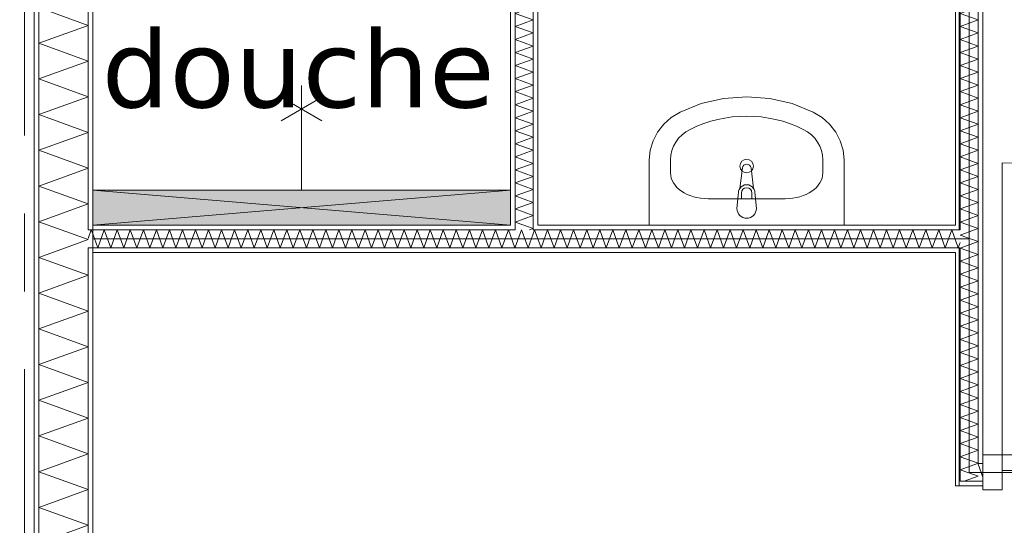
# Model space of a CAD drawing. Header units: millimetres. Extents: x -14925 to 266687, y -3550 to 35834.
# Tile 51 of 244: x 4488 to 7016, y 12749 to 14048. Entities that reach past the tile are written whole.
import ezdxf
from ezdxf.enums import TextEntityAlignment as Align

# ---------------------------------------------------------------- set-up
doc = ezdxf.new("R2010")
doc.units = ezdxf.units.MM
doc.header["$MEASUREMENT"] = 0
doc.linetypes.add('B0204', pattern=[2600, 2000, -200, 200, -200])
for name, color, linetype in [('A Stramien', 7, 'Continuous'), ('New_22 C Binnenwanden', 7, 'Continuous'), ('New_22 C Binnenwanden Deuren', 7, 'Continuous'), ('New_22 C Binnenwanden Doorsnede-arcering', 7, 'Continuous'), ('New_22 C Binnenwanden Laagscheidingslijnen', 7, 'Continuous'), ('New_74 Sanitair', 7, 'Continuous'), ('New_74 Sanitair 2D arcering', 7, 'Continuous'), ('New_Z Gebruiksopp', 7, 'Continuous'), ('New_Z Gebruiksopp Zone omranding', 7, 'Continuous'), ('New_Z Gebruiksopp Zone tekst', 7, 'Continuous'), ('Tekst_dim 1_ 100 .DO', 7, 'Continuous')]:
    doc.layers.add(name, color=color, linetype=linetype)
doc.styles.add('GENERATED_STYLE_1', font='verdana.ttf')
doc.styles.add('GENERATED_STYLE_2', font='verdana.ttf')
doc.dimstyles.new('GENERATED_STYLE__2', dxfattribs={"dimtxt": 400, "dimasz": 380, "dimexe": 0.18, "dimexo": 0.0625, "dimgap": 0, "dimtad": 1, "dimtih": 1, "dimtoh": 1, "dimdec": 0, "dimzin": 0, "dimdsep": 46, "dimtxsty": 'GENERATED_STYLE_2', "dimblk": 'ARROWHEAD_7', "dimblk1": 'ARROWHEAD_7', "dimblk2": 'ARROWHEAD_7', "dimcen": 0.09, "dimse1": 1, "dimse2": 1, "dimclrd": 9, "dimclre": 9, "dimclrt": 9, "dimadec": 1, "dimazin": 0, "dimtfac": 1, "dimtdec": 4, "dimtmove": 0, "dimatfit": 3, "dimfxl": 1, "dimtolj": 1, "dimtzin": 0, "dimarcsym": 0})
pattern_1 = [(90, (0, 0), (-100, 0), [])]
pattern_2 = [(0, (0, 0), (0, 100), [])]
pattern_3 = [(270, (0, 0), (100, 0), [])]

# ---------------------------------------------------------------- blocks, each defined once
blk = doc.blocks.new('douche_2.02_21_3', base_point=(5202.7, 14647.7))
at = {"layer": 'New_Z Gebruiksopp Zone tekst', "color": 2, "lineweight": 0}
for tag, style, p in [('DUMMY_941', 'GENERATED_STYLE_1', (5202.7, 14585.6)), ('DUMMY_942', 'GENERATED_STYLE_2', (5202.7, 14088.4))]:
    blk.add_attdef(tag, text='', height=200, dxfattribs=dict(at, style=style)).set_placement(p, align=Align.TOP_LEFT)
for tag, style, p in [('ROOM_NUMBER', 'GENERATED_STYLE_1', (5202.7, 14514.9)), ('ROOM_NAME', 'GENERATED_STYLE_2', (5202.7, 14022.5))]:
    blk.add_attdef(tag, text='', height=200, dxfattribs=dict(at, style=style)).set_placement(p, align=Align.TOP_CENTER)
blk = doc.blocks.new('*X471')
at = {"layer": 'New_22 C Binnenwanden Doorsnede-arcering', "color": 7, "linetype": 'Continuous', "lineweight": 0}
for p, q in [((4605.5, 13462), (4537, 13437.1)), ((4663, 13391.2), (4537, 13437.1)), ((4663, 13391.2), (4537, 13345.3)), ((4663, 13299.5), (4537, 13345.3)), ((4663, 13299.5), (4537, 13253.6)), ((4663, 13207.8), (4537, 13253.6)), ((4663, 13207.8), (4537, 13161.9)), ((4663, 13116), (4537, 13161.9)), ((4663, 13116), (4537, 13070.2)), ((4663, 13024.3), (4537, 13070.2)), ((4663, 13024.3), (4537, 12978.5)), ((4663, 12932.6), (4537, 12978.5)), ((4663, 12932.6), (4537, 12886.7)), ((4663, 12840.9), (4537, 12886.7)), ((4663, 12840.9), (4537, 12795)), ((4663, 12749.1), (4537, 12795)), ((4663, 12749.1), (4537, 12703.3))]:
    blk.add_line(p, q, dxfattribs=at)
blk = doc.blocks.new('*X472')
at = {"layer": 'New_22 C Binnenwanden Doorsnede-arcering', "color": 7, "linetype": 'Continuous', "lineweight": 0}
for q in [(4594.1, 13508), (4605.5, 13462)]:
    blk.add_line((4663, 13482.9), q, dxfattribs=at)
blk = doc.blocks.new('*X473')
at = {"layer": 'New_22 C Binnenwanden Doorsnede-arcering', "color": 7, "linetype": 'Continuous', "lineweight": 0}
for p, q in [((4663, 14033.2), (4537, 14079.1)), ((4663, 14033.2), (4537, 13987.4)), ((4663, 13941.5), (4537, 13987.4)), ((4663, 13941.5), (4537, 13895.7)), ((4663, 13849.8), (4537, 13895.7)), ((4663, 13849.8), (4537, 13803.9)), ((4663, 13758.1), (4537, 13803.9)), ((4663, 13758.1), (4537, 13712.2)), ((4663, 13666.4), (4537, 13712.2)), ((4663, 13666.4), (4537, 13620.5)), ((4663, 13574.6), (4537, 13620.5)), ((4663, 13574.6), (4537, 13528.8)), ((4594.1, 13508), (4537, 13528.8))]:
    blk.add_line(p, q, dxfattribs=at)
blk = doc.blocks.new('Wall_64_3', base_point=(4675, 17600))
at = {"layer": 'New_22 C Binnenwanden Doorsnede-arcering', "linetype": 'Continuous', "lineweight": 0, "true_color": 0x000000}
h = blk.add_hatch(dxfattribs=at)
h.set_pattern_fill('325_Houtachtig_plaatmate_E2', color=18, style=0, pattern_type=2)
h.set_pattern_definition(pattern_1)
h.paths.add_polyline_path([(4525, 17923), (4525, 10827), (4537, 10827), (4537, 17923)])
h = blk.add_hatch(dxfattribs=at)
h.set_pattern_fill('325_Houtachtig_plaatmate_E2', color=18, style=0, pattern_type=2)
h.set_pattern_definition(pattern_1)
h.paths.add_polyline_path([(4663, 15300), (4663, 13520), (4675, 13520), (4675, 15300)])
h = blk.add_hatch(dxfattribs=at)
h.set_pattern_fill('325_Houtachtig_plaatmate_E2', color=18, style=0, pattern_type=2)
h.set_pattern_definition(pattern_1)
h.paths.add_polyline_path([(4663, 13520), (4663, 13508), (4675, 13508), (4675, 13520)])
h = blk.add_hatch(dxfattribs=at)
h.set_pattern_fill('325_Houtachtig_plaatmate_E2', color=18, style=0, pattern_type=2)
h.set_pattern_definition(pattern_1)
h.paths.add_polyline_path([(4663, 13462), (4663, 13450), (4675, 13450), (4675, 13462)])
h = blk.add_hatch(dxfattribs=at)
h.set_pattern_fill('325_Houtachtig_plaatmate_E2', color=18, style=0, pattern_type=2)
h.set_pattern_definition(pattern_1)
h.paths.add_polyline_path([(4663, 13450), (4663, 11138), (4670.5, 11138), (4675, 11150), (4675, 13450)])
at = {"layer": 'New_22 C Binnenwanden', "color": 1, "linetype": 'Continuous', "lineweight": 0, "flags": 128}
for points in [[(4525, 17923), (4525, 10827)], [(4675, 13520), (4675, 15300)], [(4675, 11150), (4675, 13450)]]:
    blk.add_lwpolyline(points, dxfattribs=at)
at = {"layer": 'New_22 C Binnenwanden Laagscheidingslijnen', "color": 1, "linetype": 'Continuous', "lineweight": 0}
for p, q in [((4537, 11123), (4537, 17627)), ((4663, 13508), (4663, 15312)), ((4675, 13508), (4663, 13508)), ((4663, 13462), (4675, 13462)), ((4663, 11138), (4663, 13462))]:
    blk.add_line(p, q, dxfattribs=at)
at = {"layer": 'New_22 C Binnenwanden', "color": 1, "lineweight": 0}
for name in ['*X473', '*X472', '*X471']:
    blk.add_blockref(name, (0, 0), dxfattribs=at)
blk = doc.blocks.new('*X511')
at = {"layer": 'New_22 C Binnenwanden Doorsnede-arcering', "color": 7, "linetype": 'Continuous', "lineweight": 0}
for p in [(4663, 13485.5), (4675, 13497.5)]:
    blk.add_line(p, (4671.2, 13508), dxfattribs=at)
blk = doc.blocks.new('*X512')
at = {"layer": 'New_22 C Binnenwanden Doorsnede-arcering', "color": 7, "linetype": 'Continuous', "lineweight": 0}
for q in [(6891, 13481.1), (6903, 13475.8)]:
    blk.add_line((6898, 13462), q, dxfattribs=at)
blk = doc.blocks.new('*X513')
at = {"layer": 'New_22 C Binnenwanden Doorsnede-arcering', "color": 7, "linetype": 'Continuous', "lineweight": 0}
for p, q in [((4687.9, 13462), (4704.7, 13508)), ((4721.4, 13462), (4704.7, 13508)), ((4721.4, 13462), (4738.2, 13508)), ((4754.9, 13462), (4738.2, 13508)), ((4754.9, 13462), (4771.6, 13508)), ((4788.4, 13462), (4771.6, 13508)), ((4788.4, 13462), (4805.1, 13508)), ((4821.9, 13462), (4805.1, 13508)), ((4821.9, 13462), (4838.6, 13508)), ((4855.4, 13462), (4838.6, 13508)), ((4855.4, 13462), (4872.1, 13508)), ((4888.8, 13462), (4872.1, 13508)), ((4888.8, 13462), (4905.6, 13508)), ((4922.3, 13462), (4905.6, 13508)), ((4922.3, 13462), (4939.1, 13508)), ((4955.8, 13462), (4939.1, 13508)), ((4955.8, 13462), (4972.6, 13508)), ((4989.3, 13462), (4972.6, 13508)), ((4989.3, 13462), (5006, 13508)), ((5022.8, 13462), (5006, 13508)), ((5022.8, 13462), (5039.5, 13508)), ((5056.3, 13462), (5039.5, 13508)), ((5056.3, 13462), (5073, 13508)), ((5089.8, 13462), (5073, 13508)), ((5089.8, 13462), (5106.5, 13508)), ((5123.2, 13462), (5106.5, 13508)), ((5123.2, 13462), (5140, 13508)), ((5156.7, 13462), (5140, 13508)), ((5156.7, 13462), (5173.5, 13508)), ((5190.2, 13462), (5173.5, 13508)), ((5190.2, 13462), (5207, 13508)), ((5223.7, 13462), (5207, 13508)), ((5223.7, 13462), (5240.4, 13508)), ((5257.2, 13462), (5240.4, 13508)), ((5257.2, 13462), (5273.9, 13508)), ((5290.7, 13462), (5273.9, 13508)), ((5290.7, 13462), (5307.4, 13508)), ((5324.2, 13462), (5307.4, 13508)), ((5324.2, 13462), (5340.9, 13508)), ((5357.6, 13462), (5340.9, 13508)), ((5357.6, 13462), (5374.4, 13508)), ((5391.1, 13462), (5374.4, 13508)), ((5391.1, 13462), (5407.9, 13508)), ((5424.6, 13462), (5407.9, 13508)), ((5424.6, 13462), (5441.4, 13508)), ((5458.1, 13462), (5441.4, 13508)), ((5458.1, 13462), (5474.8, 13508)), ((5491.6, 13462), (5474.8, 13508)), ((5491.6, 13462), (5508.3, 13508)), ((5525.1, 13462), (5508.3, 13508)), ((5525.1, 13462), (5541.8, 13508)), ((5558.6, 13462), (5541.8, 13508)), ((5558.6, 13462), (5575.3, 13508)), ((5592, 13462), (5575.3, 13508)), ((5592, 13462), (5608.8, 13508)), ((5625.5, 13462), (5608.8, 13508)), ((5625.5, 13462), (5642.3, 13508)), ((5659, 13462), (5642.3, 13508)), ((5659, 13462), (5675.8, 13508)), ((5692.5, 13462), (5675.8, 13508)), ((5692.5, 13462), (5709.2, 13508)), ((5726, 13462), (5709.2, 13508)), ((5726, 13462), (5742.7, 13508)), ((5759.5, 13462), (5742.7, 13508)), ((4687.9, 13462), (4675, 13497.5)), ((5759.5, 13462), (5760, 13463.5))]:
    blk.add_line(p, q, dxfattribs=at)
blk = doc.blocks.new('*X514')
at = {"layer": 'New_22 C Binnenwanden Doorsnede-arcering', "color": 7, "linetype": 'Continuous', "lineweight": 0}
for p, q in [((5760, 13463.5), (5776.2, 13508)), ((5793, 13462), (5776.2, 13508)), ((5793, 13462), (5806, 13497.9))]:
    blk.add_line(p, q, dxfattribs=at)
blk = doc.blocks.new('*X515')
at = {"layer": 'New_22 C Binnenwanden Doorsnede-arcering', "color": 7, "linetype": 'Continuous', "lineweight": 0}
for p, q in [((5806, 13497.9), (5809.7, 13508)), ((5826.4, 13462), (5809.7, 13508)), ((5826.4, 13462), (5843.2, 13508)), ((5859.9, 13462), (5843.2, 13508)), ((5859.9, 13462), (5876.7, 13508)), ((5893.4, 13462), (5876.7, 13508)), ((5893.4, 13462), (5910.1, 13508)), ((5926.9, 13462), (5910.1, 13508)), ((5926.9, 13462), (5943.6, 13508)), ((5960.4, 13462), (5943.6, 13508)), ((5960.4, 13462), (5977.1, 13508)), ((5993.9, 13462), (5977.1, 13508)), ((5993.9, 13462), (6010.6, 13508)), ((6027.3, 13462), (6010.6, 13508)), ((6027.3, 13462), (6044.1, 13508)), ((6060.8, 13462), (6044.1, 13508)), ((6060.8, 13462), (6077.6, 13508)), ((6094.3, 13462), (6077.6, 13508)), ((6094.3, 13462), (6111.1, 13508)), ((6127.8, 13462), (6111.1, 13508)), ((6127.8, 13462), (6144.5, 13508)), ((6161.3, 13462), (6144.5, 13508)), ((6161.3, 13462), (6178, 13508)), ((6194.8, 13462), (6178, 13508)), ((6194.8, 13462), (6211.5, 13508)), ((6228.3, 13462), (6211.5, 13508)), ((6228.3, 13462), (6245, 13508)), ((6261.7, 13462), (6245, 13508)), ((6261.7, 13462), (6278.5, 13508)), ((6295.2, 13462), (6278.5, 13508)), ((6295.2, 13462), (6312, 13508)), ((6328.7, 13462), (6312, 13508)), ((6328.7, 13462), (6345.5, 13508)), ((6362.2, 13462), (6345.5, 13508)), ((6362.2, 13462), (6378.9, 13508)), ((6395.7, 13462), (6378.9, 13508)), ((6395.7, 13462), (6412.4, 13508)), ((6429.2, 13462), (6412.4, 13508)), ((6429.2, 13462), (6445.9, 13508)), ((6462.7, 13462), (6445.9, 13508)), ((6462.7, 13462), (6479.4, 13508)), ((6496.1, 13462), (6479.4, 13508)), ((6496.1, 13462), (6512.9, 13508)), ((6529.6, 13462), (6512.9, 13508)), ((6529.6, 13462), (6546.4, 13508)), ((6563.1, 13462), (6546.4, 13508)), ((6563.1, 13462), (6579.9, 13508)), ((6596.6, 13462), (6579.9, 13508)), ((6596.6, 13462), (6613.3, 13508)), ((6630.1, 13462), (6613.3, 13508)), ((6630.1, 13462), (6646.8, 13508)), ((6663.6, 13462), (6646.8, 13508)), ((6663.6, 13462), (6680.3, 13508)), ((6697.1, 13462), (6680.3, 13508)), ((6697.1, 13462), (6713.8, 13508)), ((6730.5, 13462), (6713.8, 13508)), ((6730.5, 13462), (6747.3, 13508)), ((6764, 13462), (6747.3, 13508)), ((6764, 13462), (6780.8, 13508)), ((6797.5, 13462), (6780.8, 13508)), ((6797.5, 13462), (6814.3, 13508)), ((6831, 13462), (6814.3, 13508)), ((6831, 13462), (6847.7, 13508)), ((6864.5, 13462), (6847.7, 13508)), ((6864.5, 13462), (6881.2, 13508)), ((6891, 13481.1), (6881.2, 13508))]:
    blk.add_line(p, q, dxfattribs=at)
blk = doc.blocks.new('Wall_70_3', base_point=(4675, 13485))
at = {"layer": 'New_22 C Binnenwanden Doorsnede-arcering', "linetype": 'Continuous', "lineweight": 0, "true_color": 0x000000}
h = blk.add_hatch(dxfattribs=at)
h.set_pattern_fill('325_Houtachtig_plaatmate_E2', color=18, style=0, pattern_type=2)
h.set_pattern_definition(pattern_2)
h.paths.add_polyline_path([(5748, 13520), (4675, 13520), (4675, 13508), (5748, 13508)])
h = blk.add_hatch(dxfattribs=at)
h.set_pattern_fill('325_Houtachtig_plaatmate_E2', color=18, style=0, pattern_type=2)
h.set_pattern_definition(pattern_2)
h.paths.add_polyline_path([(5760, 13520), (5748, 13520), (5748, 13508), (5760, 13508)])
h = blk.add_hatch(dxfattribs=at)
h.set_pattern_fill('325_Houtachtig_plaatmate_E2', color=18, style=0, pattern_type=2)
h.set_pattern_definition(pattern_2)
h.paths.add_polyline_path([(5818, 13520), (5806, 13520), (5806, 13508), (5818, 13508)])
h = blk.add_hatch(dxfattribs=at)
h.set_pattern_fill('325_Houtachtig_plaatmate_E2', color=18, style=0, pattern_type=2)
h.set_pattern_definition(pattern_2)
h.paths.add_polyline_path([(5818, 13508), (6891, 13508), (6891, 13520), (5818, 13520)])
h = blk.add_hatch(dxfattribs=at)
h.set_pattern_fill('325_Houtachtig_plaatmate_E2', color=18, style=0, pattern_type=2)
h.set_pattern_definition(pattern_2)
h.paths.add_polyline_path([(4675, 13450), (6891, 13450), (6891, 13462), (4675, 13462)])
at = {"layer": 'New_22 C Binnenwanden', "color": 1, "linetype": 'Continuous', "lineweight": 0, "flags": 128}
for points in [[(5748, 13520), (4675, 13520)], [(6891, 13520), (5818, 13520)], [(4675, 13450), (6891, 13450)]]:
    blk.add_lwpolyline(points, dxfattribs=at)
at = {"layer": 'New_22 C Binnenwanden Laagscheidingslijnen', "color": 1, "linetype": 'Continuous', "lineweight": 0}
for p, q in [((4675, 13508), (4663, 13508)), ((4675, 13508), (5748, 13508)), ((5748, 13508), (5760, 13508)), ((5760, 13520), (5760, 13508)), ((5806, 13508), (5806, 13520)), ((5806, 13508), (5818, 13508)), ((5818, 13508), (6891, 13508)), ((6903, 13508), (6891, 13508)), ((4663, 13462), (4675, 13462)), ((4675, 13462), (5760, 13462)), ((5760, 13462), (5806, 13462)), ((5806, 13462), (6891, 13462)), ((6891, 13462), (6903, 13462))]:
    blk.add_line(p, q, dxfattribs=at)
at = {"layer": 'New_22 C Binnenwanden', "color": 1, "lineweight": 0}
for name in ['*X511', '*X513', '*X514', '*X515', '*X512']:
    blk.add_blockref(name, (0, 0), dxfattribs=at)
blk = doc.blocks.new('*X552')
at = {"layer": 'New_22 C Binnenwanden Doorsnede-arcering', "color": 7, "linetype": 'Continuous', "lineweight": 0}
for p in [(6913.1, 12862), (6924.9, 12883.9)]:
    blk.add_line(p, (6949, 12875.1), dxfattribs=at)
blk = doc.blocks.new('*X554')
at = {"layer": 'New_22 C Binnenwanden Doorsnede-arcering', "color": 7, "linetype": 'Continuous', "lineweight": 0}
for p, q in [((6903, 14398.7), (6906.7, 14400)), ((6903, 14398.7), (6949, 14381.9)), ((6903, 14365.2), (6949, 14381.9)), ((6903, 14365.2), (6949, 14348.4)), ((6903, 14331.7), (6949, 14348.4)), ((6903, 14331.7), (6949, 14314.9)), ((6903, 14298.2), (6949, 14314.9)), ((6903, 14298.2), (6949, 14281.5)), ((6903, 14264.7), (6949, 14281.5)), ((6903, 14264.7), (6949, 14248)), ((6903, 14231.2), (6949, 14248)), ((6903, 14231.2), (6949, 14214.5)), ((6903, 14197.8), (6949, 14214.5)), ((6903, 14197.8), (6949, 14181)), ((6903, 14164.3), (6949, 14181)), ((6903, 14164.3), (6949, 14147.5)), ((6903, 14130.8), (6949, 14147.5)), ((6903, 14130.8), (6949, 14114)), ((6903, 14097.3), (6949, 14114)), ((6903, 14097.3), (6949, 14080.6)), ((6903, 14063.8), (6949, 14080.6)), ((6903, 14063.8), (6949, 14047.1)), ((6903, 14030.3), (6949, 14047.1)), ((6903, 14030.3), (6949, 14013.6)), ((6903, 13996.8), (6949, 14013.6)), ((6903, 13996.8), (6949, 13980.1)), ((6903, 13963.4), (6949, 13980.1)), ((6903, 13963.4), (6949, 13946.6)), ((6903, 13929.9), (6949, 13946.6)), ((6903, 13929.9), (6949, 13913.1)), ((6903, 13896.4), (6949, 13913.1)), ((6903, 13896.4), (6949, 13879.6)), ((6903, 13862.9), (6949, 13879.6)), ((6903, 13862.9), (6949, 13846.2)), ((6903, 13829.4), (6949, 13846.2)), ((6903, 13829.4), (6949, 13812.7)), ((6903, 13795.9), (6949, 13812.7)), ((6903, 13795.9), (6949, 13779.2)), ((6903, 13762.4), (6949, 13779.2)), ((6903, 13762.4), (6949, 13745.7)), ((6903, 13729), (6949, 13745.7)), ((6903, 13729), (6949, 13712.2)), ((6903, 13695.5), (6949, 13712.2)), ((6903, 13695.5), (6949, 13678.7)), ((6903, 13662), (6949, 13678.7)), ((6903, 13662), (6949, 13645.2)), ((6903, 13628.5), (6949, 13645.2)), ((6903, 13628.5), (6949, 13611.8)), ((6903, 13595), (6949, 13611.8)), ((6903, 13595), (6949, 13578.3)), ((6903, 13561.5), (6949, 13578.3)), ((6903, 13561.5), (6949, 13544.8)), ((6903, 13528), (6949, 13544.8)), ((6903, 13528), (6949, 13511.3)), ((6939.9, 13508), (6949, 13511.3))]:
    blk.add_line(p, q, dxfattribs=at)
blk = doc.blocks.new('*X556')
at = {"layer": 'New_22 C Binnenwanden Doorsnede-arcering', "color": 7, "linetype": 'Continuous', "lineweight": 0}
for p, q in [((6903, 13494.6), (6939.9, 13508)), ((6903, 13494.6), (6949, 13477.8)), ((6905.5, 13462), (6949, 13477.8))]:
    blk.add_line(p, q, dxfattribs=at)
blk = doc.blocks.new('*X557')
at = {"layer": 'New_22 C Binnenwanden Doorsnede-arcering', "color": 7, "linetype": 'Continuous', "lineweight": 0}
for p, q in [((6903, 13461.1), (6905.5, 13462)), ((6903, 13461.1), (6949, 13444.3)), ((6903, 13427.6), (6949, 13444.3)), ((6903, 13427.6), (6949, 13410.8)), ((6903, 13394.1), (6949, 13410.8)), ((6903, 13394.1), (6949, 13377.4)), ((6903, 13360.6), (6949, 13377.4)), ((6903, 13360.6), (6949, 13343.9)), ((6903, 13327.1), (6949, 13343.9)), ((6903, 13327.1), (6949, 13310.4)), ((6903, 13293.6), (6949, 13310.4)), ((6903, 13293.6), (6949, 13276.9)), ((6903, 13260.2), (6949, 13276.9)), ((6903, 13260.2), (6949, 13243.4)), ((6903, 13226.7), (6949, 13243.4)), ((6903, 13226.7), (6949, 13209.9)), ((6903, 13193.2), (6949, 13209.9)), ((6903, 13193.2), (6949, 13176.5)), ((6903, 13159.7), (6949, 13176.5)), ((6903, 13159.7), (6949, 13143)), ((6903, 13126.2), (6949, 13143)), ((6903, 13126.2), (6949, 13109.5)), ((6903, 13092.7), (6949, 13109.5)), ((6903, 13092.7), (6949, 13076)), ((6903, 13059.3), (6949, 13076)), ((6903, 13059.3), (6949, 13042.5)), ((6903, 13025.8), (6949, 13042.5)), ((6903, 13025.8), (6949, 13009)), ((6903, 12992.3), (6949, 13009)), ((6903, 12992.3), (6949, 12975.5)), ((6903, 12958.8), (6949, 12975.5)), ((6903, 12958.8), (6949, 12942.1)), ((6903, 12925.3), (6949, 12942.1)), ((6903, 12925.3), (6949, 12908.6)), ((6947.4, 12908), (6949, 12908.6))]:
    blk.add_line(p, q, dxfattribs=at)
blk = doc.blocks.new('*X558')
at = {"layer": 'New_22 C Binnenwanden Doorsnede-arcering', "color": 7, "linetype": 'Continuous', "lineweight": 0}
for q in [(6947.4, 12908), (6924.9, 12883.9)]:
    blk.add_line((6903, 12891.8), q, dxfattribs=at)
blk = doc.blocks.new('Wall_76_3', base_point=(6926, 15335))
at = {"layer": 'New_22 C Binnenwanden Doorsnede-arcering', "linetype": 'Continuous', "lineweight": 0, "true_color": 0x000000}
h = blk.add_hatch(dxfattribs=at)
h.set_pattern_fill('325_Houtachtig_plaatmate_E2', color=18, style=0, pattern_type=2)
h.set_pattern_definition(pattern_3)
h.paths.add_polyline_path([(6891, 13520), (6903, 13520), (6903, 14400), (6891, 14400)])
h = blk.add_hatch(dxfattribs=at)
h.set_pattern_fill('325_Houtachtig_plaatmate_E2', color=18, style=0, pattern_type=2)
h.set_pattern_definition(pattern_3)
h.paths.add_polyline_path([(6949, 12920), (6961, 12920), (6961, 14400), (6949, 14400)])
h = blk.add_hatch(dxfattribs=at)
h.set_pattern_fill('325_Houtachtig_plaatmate_E2', color=18, style=0, pattern_type=2)
h.set_pattern_definition(pattern_3)
h.paths.add_polyline_path([(6903, 13508), (6903, 13520), (6891, 13520), (6891, 13508)])
h = blk.add_hatch(dxfattribs=at)
h.set_pattern_fill('325_Houtachtig_plaatmate_E2', color=18, style=0, pattern_type=2)
h.set_pattern_definition(pattern_3)
h.paths.add_polyline_path([(6903, 13450), (6903, 13462), (6891, 13462), (6891, 13450)])
h = blk.add_hatch(dxfattribs=at)
h.set_pattern_fill('325_Houtachtig_plaatmate_E2', color=18, style=0, pattern_type=2)
h.set_pattern_definition(pattern_3)
h.paths.add_polyline_path([(6903, 12862), (6903, 13450), (6891, 13450), (6891, 12862)])
h = blk.add_hatch(dxfattribs=at)
h.set_pattern_fill('325_Houtachtig_plaatmate_E2', color=18, style=0, pattern_type=2)
h.set_pattern_definition(pattern_3)
h.paths.add_polyline_path([(6961, 12920), (6949, 12908), (6961, 12908)])
h = blk.add_hatch(dxfattribs=at)
h.set_pattern_fill('325_Houtachtig_plaatmate_E2', color=18, style=0, pattern_type=2)
h.set_pattern_definition(pattern_3)
h.paths.add_polyline_path([(6949, 12920), (6949, 12908), (6961, 12920)])
h = blk.add_hatch(dxfattribs=at)
h.set_pattern_fill('325_Houtachtig_plaatmate_E2', color=18, style=0, pattern_type=2)
h.set_pattern_definition(pattern_3)
h.paths.add_polyline_path([(6903, 12862), (6891, 12850), (6903, 12850)])
h = blk.add_hatch(dxfattribs=at)
h.set_pattern_fill('325_Houtachtig_plaatmate_E2', color=18, style=0, pattern_type=2)
h.set_pattern_definition(pattern_3)
h.paths.add_polyline_path([(6891, 12862), (6891, 12850), (6903, 12862)])
at = {"layer": 'New_22 C Binnenwanden', "color": 1, "linetype": 'Continuous', "lineweight": 0, "flags": 128}
for points in [[(6891, 14400), (6891, 13520)], [(6961, 12920), (6961, 14400)], [(6891, 13450), (6891, 12850)], [(6891, 12850), (6903, 12850)]]:
    blk.add_lwpolyline(points, dxfattribs=at)
at = {"layer": 'New_22 C Binnenwanden Laagscheidingslijnen', "color": 1, "linetype": 'Continuous', "lineweight": 0}
for p, q in [((6903, 14400), (6903, 13508)), ((6949, 14400), (6949, 12920)), ((6903, 13508), (6891, 13508)), ((6891, 13462), (6903, 13462)), ((6903, 13462), (6903, 12908)), ((6903, 12908), (6903, 12862)), ((6949, 12920), (6949, 12908)), ((6949, 12908), (6961, 12908)), ((6903, 12862), (6949, 12862))]:
    blk.add_line(p, q, dxfattribs=at)
at = {"layer": 'New_22 C Binnenwanden', "color": 1, "lineweight": 0}
for name in ['*X554', '*X556', '*X557', '*X558', '*X552']:
    blk.add_blockref(name, (0, 0), dxfattribs=at)
blk = doc.blocks.new('*X609')
at = {"layer": 'New_22 C Binnenwanden Doorsnede-arcering', "color": 7, "linetype": 'Continuous', "lineweight": 0}
blk.add_line((8837, 12870.5), (8825, 12903.5), dxfattribs=at)
blk = doc.blocks.new('*X610')
at = {"layer": 'New_22 C Binnenwanden Doorsnede-arcering', "color": 7, "linetype": 'Continuous', "lineweight": 0}
blk.add_line((6961, 12872.8), (6949, 12905.8), dxfattribs=at)
blk = doc.blocks.new('*X611')
at = {"layer": 'New_22 C Binnenwanden Doorsnede-arcering', "color": 7, "linetype": 'Continuous', "lineweight": 0}
for p, q in [((7811, 12886.5), (7818.8, 12908)), ((7835.6, 12862), (7818.8, 12908)), ((7835.6, 12862), (7852.3, 12908)), ((7869, 12862), (7852.3, 12908)), ((7869, 12862), (7885.8, 12908)), ((7902.5, 12862), (7885.8, 12908)), ((7902.5, 12862), (7919.3, 12908)), ((7936, 12862), (7919.3, 12908)), ((7936, 12862), (7952.7, 12908)), ((7969.5, 12862), (7952.7, 12908)), ((7969.5, 12862), (7986.2, 12908)), ((8003, 12862), (7986.2, 12908)), ((8003, 12862), (8019.7, 12908)), ((8036.5, 12862), (8019.7, 12908)), ((8036.5, 12862), (8053.2, 12908)), ((8069.9, 12862), (8053.2, 12908)), ((8069.9, 12862), (8086.7, 12908)), ((8103.4, 12862), (8086.7, 12908)), ((8103.4, 12862), (8120.2, 12908)), ((8136.9, 12862), (8120.2, 12908)), ((8136.9, 12862), (8153.7, 12908)), ((8170.4, 12862), (8153.7, 12908)), ((8170.4, 12862), (8187.1, 12908)), ((8203.9, 12862), (8187.1, 12908)), ((8203.9, 12862), (8220.6, 12908)), ((8237.4, 12862), (8220.6, 12908)), ((8237.4, 12862), (8254.1, 12908)), ((8270.9, 12862), (8254.1, 12908)), ((8270.9, 12862), (8287.6, 12908)), ((8304.3, 12862), (8287.6, 12908)), ((8304.3, 12862), (8321.1, 12908)), ((8337.8, 12862), (8321.1, 12908)), ((8337.8, 12862), (8354.6, 12908)), ((8371.3, 12862), (8354.6, 12908)), ((8371.3, 12862), (8388.1, 12908)), ((8404.8, 12862), (8388.1, 12908)), ((8404.8, 12862), (8421.5, 12908)), ((8438.3, 12862), (8421.5, 12908)), ((8438.3, 12862), (8455, 12908)), ((8471.8, 12862), (8455, 12908)), ((8471.8, 12862), (8488.5, 12908)), ((8505.3, 12862), (8488.5, 12908)), ((8505.3, 12862), (8522, 12908)), ((8538.7, 12862), (8522, 12908)), ((8538.7, 12862), (8555.5, 12908)), ((8572.2, 12862), (8555.5, 12908)), ((8572.2, 12862), (8589, 12908)), ((8605.7, 12862), (8589, 12908)), ((8605.7, 12862), (8622.5, 12908)), ((8639.2, 12862), (8622.5, 12908)), ((8639.2, 12862), (8655.9, 12908)), ((8672.7, 12862), (8655.9, 12908)), ((8672.7, 12862), (8689.4, 12908)), ((8706.2, 12862), (8689.4, 12908)), ((8706.2, 12862), (8722.9, 12908)), ((8739.7, 12862), (8722.9, 12908)), ((8739.7, 12862), (8756.4, 12908)), ((8773.1, 12862), (8756.4, 12908)), ((8773.1, 12862), (8789.9, 12908)), ((8806.6, 12862), (8789.9, 12908)), ((8806.6, 12862), (8823.4, 12908)), ((8825, 12903.5), (8823.4, 12908))]:
    blk.add_line(p, q, dxfattribs=at)
blk = doc.blocks.new('D1 bl 26[22]_3')
at = {"layer": 'New_22 C Binnenwanden Deuren', "color": 7, "linetype": 'Continuous', "lineweight": 0}
for p, q in [((7011, 12930), (7011, 13680)), ((6961, 12930), (7011, 12930)), ((6961, 12840), (6961, 12930)), ((7011, 12930), (7011, 12840)), ((7761, 12930), (7011, 12930)), ((7011, 12930), (7011, 12890)), ((7761, 12840), (7761, 12930)), ((7761, 12930), (7811, 12930)), ((7761, 12890), (7761, 12930)), ((7811, 12930), (7811, 12840)), ((6961, 12920), (6961, 12908)), ((6961, 12908), (6961, 12862)), ((7811, 12920), (7811, 12908)), ((7811, 12908), (7811, 12862)), ((7011, 12890), (7761, 12890)), ((6961, 12862), (6961, 12850)), ((7811, 12862), (7811, 12850)), ((7011, 12840), (6961, 12840)), ((7811, 12840), (7761, 12840))]:
    blk.add_line(p, q, dxfattribs=at)
blk.add_arc((7011, 12930), 750, 0, 90, dxfattribs=at)
blk = doc.blocks.new('Wall_86_3', base_point=(6926, 12885))
at = {"layer": 'New_22 C Binnenwanden Doorsnede-arcering', "linetype": 'Continuous', "lineweight": 0, "true_color": 0x000000}
h = blk.add_hatch(dxfattribs=at)
h.set_pattern_fill('325_Houtachtig_plaatmate_E2', color=18, style=0, pattern_type=2)
h.set_pattern_definition(pattern_2)
h.paths.add_polyline_path([(7811, 12920), (7811, 12908), (8825, 12908), (8825, 12920)])
h = blk.add_hatch(dxfattribs=at)
h.set_pattern_fill('325_Houtachtig_plaatmate_E2', color=18, style=0, pattern_type=2)
h.set_pattern_definition(pattern_2)
h.paths.add_polyline_path([(6961, 12862), (6903, 12862), (6903, 12850), (6961, 12850)])
h = blk.add_hatch(dxfattribs=at)
h.set_pattern_fill('325_Houtachtig_plaatmate_E2', color=18, style=0, pattern_type=2)
h.set_pattern_definition(pattern_2)
h.paths.add_polyline_path([(7811, 12862), (7811, 12850), (8825, 12850), (8825, 12862)])
at = {"layer": 'New_22 C Binnenwanden', "color": 1, "linetype": 'Continuous', "lineweight": 0}
for p, q in [((6961, 12920), (6961, 12908)), ((6961, 12908), (6961, 12862)), ((7811, 12920), (7811, 12908)), ((7811, 12908), (7811, 12862)), ((6961, 12862), (6961, 12850)), ((7811, 12862), (7811, 12850))]:
    blk.add_line(p, q, dxfattribs=at)
at = {"layer": 'New_22 C Binnenwanden', "color": 1, "linetype": 'Continuous', "lineweight": 0, "flags": 128}
for points in [[(8825, 12920), (7811, 12920)], [(6903, 12850), (6961, 12850)], [(7811, 12850), (8825, 12850)]]:
    blk.add_lwpolyline(points, dxfattribs=at)
at = {"layer": 'New_22 C Binnenwanden Laagscheidingslijnen', "color": 1, "linetype": 'Continuous', "lineweight": 0}
for p, q in [((6949, 12908), (6961, 12908)), ((7811, 12908), (8825, 12908)), ((8837, 12908), (8825, 12908)), ((6903, 12862), (6949, 12862)), ((6949, 12862), (6961, 12862)), ((7811, 12862), (8825, 12862)), ((8825, 12862), (8837, 12862))]:
    blk.add_line(p, q, dxfattribs=at)
at = {"layer": 'New_22 C Binnenwanden', "color": 1, "lineweight": 0}
for name in ['*X610', '*X611', '*X609']:
    blk.add_blockref(name, (0, 0), dxfattribs=at)
at = {"layer": 'New_22 C Binnenwanden Deuren', "color": 7, "linetype": 'Continuous', "lineweight": 0}
blk.add_blockref('D1 bl 26[22]_3', (0, 0), dxfattribs=at)
blk = doc.blocks.new('*X617')
at = {"layer": 'New_22 C Binnenwanden Doorsnede-arcering', "color": 7, "linetype": 'Continuous', "lineweight": 0}
for p in [(5782.1, 13520), (5796.9, 13508)]:
    blk.add_line(p, (5806, 13511.3), dxfattribs=at)
blk = doc.blocks.new('*X618')
at = {"layer": 'New_22 C Binnenwanden Doorsnede-arcering', "color": 7, "linetype": 'Continuous', "lineweight": 0}
for p, q in [((5760.1, 14700), (5806, 14683.3)), ((5760, 14666.5), (5806, 14683.3)), ((5760, 14666.5), (5806, 14649.8)), ((5760, 14633.1), (5806, 14649.8)), ((5760, 14633.1), (5806, 14616.3)), ((5760, 14599.6), (5806, 14616.3)), ((5760, 14599.6), (5806, 14582.8)), ((5760, 14566.1), (5806, 14582.8)), ((5760, 14566.1), (5806, 14549.3)), ((5760, 14532.6), (5806, 14549.3)), ((5760, 14532.6), (5806, 14515.9)), ((5760, 14499.1), (5806, 14515.9)), ((5760, 14499.1), (5806, 14482.4)), ((5760, 14465.6), (5806, 14482.4)), ((5760, 14465.6), (5806, 14448.9)), ((5760, 14432.1), (5806, 14448.9)), ((5760, 14432.1), (5806, 14415.4)), ((5760, 14398.7), (5806, 14415.4)), ((5760, 14398.7), (5806, 14381.9)), ((5760, 14365.2), (5806, 14381.9)), ((5760, 14365.2), (5806, 14348.4)), ((5760, 14331.7), (5806, 14348.4)), ((5760, 14331.7), (5806, 14314.9)), ((5760, 14298.2), (5806, 14314.9)), ((5760, 14298.2), (5806, 14281.5)), ((5760, 14264.7), (5806, 14281.5)), ((5760, 14264.7), (5806, 14248)), ((5760, 14231.2), (5806, 14248)), ((5760, 14231.2), (5806, 14214.5)), ((5760, 14197.8), (5806, 14214.5)), ((5760, 14197.8), (5806, 14181)), ((5760, 14164.3), (5806, 14181)), ((5760, 14164.3), (5806, 14147.5)), ((5760, 14130.8), (5806, 14147.5)), ((5760, 14130.8), (5806, 14114)), ((5760, 14097.3), (5806, 14114)), ((5760, 14097.3), (5806, 14080.6)), ((5760, 14063.8), (5806, 14080.6)), ((5760, 14063.8), (5806, 14047.1)), ((5760, 14030.3), (5806, 14047.1)), ((5760, 14030.3), (5806, 14013.6)), ((5760, 13996.8), (5806, 14013.6)), ((5760, 13996.8), (5806, 13980.1)), ((5760, 13963.4), (5806, 13980.1)), ((5760, 13963.4), (5806, 13946.6)), ((5760, 13929.9), (5806, 13946.6)), ((5760, 13929.9), (5806, 13913.1)), ((5760, 13896.4), (5806, 13913.1)), ((5760, 13896.4), (5806, 13879.6)), ((5760, 13862.9), (5806, 13879.6)), ((5760, 13862.9), (5806, 13846.2)), ((5760, 13829.4), (5806, 13846.2)), ((5760, 13829.4), (5806, 13812.7)), ((5760, 13795.9), (5806, 13812.7)), ((5760, 13795.9), (5806, 13779.2)), ((5760, 13762.4), (5806, 13779.2)), ((5760, 13762.4), (5806, 13745.7)), ((5760, 13729), (5806, 13745.7)), ((5760, 13729), (5806, 13712.2)), ((5760, 13695.5), (5806, 13712.2)), ((5760, 13695.5), (5806, 13678.7)), ((5760, 13662), (5806, 13678.7)), ((5760, 13662), (5806, 13645.2)), ((5760, 13628.5), (5806, 13645.2)), ((5760, 13628.5), (5806, 13611.8)), ((5760, 13595), (5806, 13611.8)), ((5760, 13595), (5806, 13578.3)), ((5760, 13561.5), (5806, 13578.3)), ((5760, 13561.5), (5806, 13544.8)), ((5760, 13528), (5806, 13544.8)), ((5760, 13528), (5782.1, 13520))]:
    blk.add_line(p, q, dxfattribs=at)
blk = doc.blocks.new('Wall_88_3', base_point=(5783, 14700))
at = {"layer": 'New_22 C Binnenwanden Doorsnede-arcering', "linetype": 'Continuous', "lineweight": 0, "true_color": 0x000000}
h = blk.add_hatch(dxfattribs=at)
h.set_pattern_fill('325_Houtachtig_plaatmate_E2', color=18, style=0, pattern_type=2)
h.set_pattern_definition(pattern_3)
h.paths.add_polyline_path([(5748, 14700), (5748, 13520), (5760, 13520), (5760, 14700)])
h = blk.add_hatch(dxfattribs=at)
h.set_pattern_fill('325_Houtachtig_plaatmate_E2', color=18, style=0, pattern_type=2)
h.set_pattern_definition(pattern_3)
h.paths.add_polyline_path([(5806, 14700), (5806, 13520), (5818, 13520), (5818, 14700)])
at = {"layer": 'New_22 C Binnenwanden', "color": 1, "linetype": 'Continuous', "lineweight": 0, "flags": 128}
for points in [[(5748, 14700), (5748, 13520)], [(5748, 14700), (5760, 14700)], [(5760, 14700), (5806, 14700)], [(5806, 14700), (5818, 14700)], [(5818, 13520), (5818, 14700)]]:
    blk.add_lwpolyline(points, dxfattribs=at)
at = {"layer": 'New_22 C Binnenwanden Laagscheidingslijnen', "color": 1, "linetype": 'Continuous', "lineweight": 0}
for p, q in [((5760, 14700), (5760, 13520)), ((5806, 14700), (5806, 13520)), ((5760, 13520), (5760, 13508)), ((5806, 13508), (5806, 13520))]:
    blk.add_line(p, q, dxfattribs=at)
at = {"layer": 'New_22 C Binnenwanden', "color": 1, "lineweight": 0}
for name in ['*X618', '*X617']:
    blk.add_blockref(name, (0, 0), dxfattribs=at)
blk = doc.blocks.new('Standard grid marker_2')
at = {"layer": 'A Stramien', "color": 7, "linetype": 'B0204', "lineweight": 0}
blk.add_line((1000, 0), (24500, 0), dxfattribs=at)
at = {"layer": 'A Stramien', "color": 9, "lineweight": 0, "style": 'GENERATED_STYLE_2'}
blk.add_attdef('AC_MarkerText_1', text='', height=400, rotation=90, dxfattribs=at).set_placement((-948.6, -142.5), align=Align.TOP_CENTER)
blk = doc.blocks.new('Wasbak 26[40]_3', base_point=(6354.5, 13520))
at = {"layer": 'New_74 Sanitair', "color": 7, "linetype": 'Continuous', "lineweight": 0}
for p, q in [((6158.8, 13654.4), (6158.8, 13688)), ((6550.2, 13654.4), (6550.2, 13688)), ((6453.5, 13587.7), (6255.5, 13587.7)), ((6340.9, 13602.5), (6340.9, 13587.6)), ((6340.9, 13587.6), (6368.1, 13587.6)), ((6368.1, 13587.6), (6368.1, 13602.5))]:
    blk.add_line(p, q, dxfattribs=at)
at = {"layer": 'New_74 Sanitair', "color": 7, "linetype": 'Continuous', "lineweight": 0, "flags": 128}
blk.add_lwpolyline([(6104.5, 13520), (6104.5, 13688), (6106.9, 13712.7), (6114.1, 13736.7), (6125.8, 13759.1), (6141.6, 13779.2), (6161, 13796.4), (6183.5, 13810.1), (6237.8, 13832.1), (6295.4, 13845.5), (6354.5, 13850), (6413.6, 13845.5), (6471.2, 13832.1), (6525.5, 13810.1), (6548, 13796.4), (6567.4, 13779.2), (6583.2, 13759.1), (6594.9, 13736.7), (6602.1, 13712.7), (6604.5, 13688), (6604.5, 13520)], close=True, dxfattribs=at)
blk.add_lwpolyline([(6329.5, 13562.7), (6333.5, 13604.7, -0.12102), (6336.8, 13614.2), (6343.4, 13667.1, -0.882566), (6365.6, 13667.1), (6372.2, 13614.2, -0.12102), (6375.5, 13604.7), (6379.5, 13562.7, -1)], format="xyb", close=True, dxfattribs=at)
at = {"layer": 'New_74 Sanitair', "color": 7, "linetype": 'Continuous', "lineweight": 0}
blk.add_circle((6354.5, 13671.9), 17.5, dxfattribs=at)
for centre, radius, start, end in [((6354.5, 13602.8), 21.1, 32.771, 147.229), ((6354.5, 13602.5), 13.6, 0, 180)]:
    blk.add_arc(centre, radius, start, end, dxfattribs=at)
for centre, major_axis, ratio, start_param, end_param in [((6354.5, 13520), (304.3, 0), 0.92, 1.073821, 2.067771), ((6255.5, 13688), (96.6, 0), 0.92, 2.067771, 3.141593), ((6453.5, 13688), (96.6, 0), 0.92, 0, 1.073821), ((6255.6, 13654.4), (96.7, 0), 0.689608, 3.141593, 4.712389), ((6453.4, 13654.4), (96.7, 0), 0.689608, 4.712389, 6.283185)]:
    blk.add_ellipse(centre, major_axis=major_axis, ratio=ratio, start_param=start_param, end_param=end_param, dxfattribs=at)
blk = doc.blocks.new('Inbouwreservoir 26 KM[46]_3', base_point=(5748, 13520))
at = {"layer": 'New_74 Sanitair 2D arcering', "linetype": 'Continuous', "lineweight": 0, "true_color": 0xffffff}
blk.add_hatch(color=7, dxfattribs=at).paths.add_polyline_path([(5748, 13520), (5748, 13610), (4675, 13610), (4675, 13520)])
at = {"layer": 'New_74 Sanitair', "color": 7, "linetype": 'Continuous', "lineweight": 0}
for p, q in [((5748, 13520), (4675, 13610)), ((5748, 13610), (4675, 13520))]:
    blk.add_line(p, q, dxfattribs=at)
at = {"layer": 'New_74 Sanitair', "color": 7, "linetype": 'Continuous', "lineweight": 0, "flags": 128}
blk.add_lwpolyline([(5748, 13520), (4675, 13520), (4675, 13610), (5748, 13610)], close=True, dxfattribs=at)
blk = doc.blocks.new('Douche[50]_3', base_point=(5263.8, 13878.6))
at = {"layer": 'New_74 Sanitair', "color": 7, "linetype": 'Continuous', "lineweight": 0}
for p, q in [((5211.5, 13878.6), (5211.5, 13757.8)), ((5159.2, 13848.4), (5263.8, 13788)), ((5263.8, 13848.4), (5159.2, 13788)), ((5211.5, 13775.7), (5211.5, 13610))]:
    blk.add_line(p, q, dxfattribs=at)
blk = doc.blocks.new('*D1758')
at = {"layer": 'Tekst_dim 1_ 100 .DO', "color": 9, "linetype": 'Continuous', "lineweight": 0}
for p, q in [((4500, 19125), (4500, 19875)), ((-25, 19500), (100, 19500)), ((100, 19500), (4600, 19500))]:
    blk.add_line(p, q, dxfattribs=at)
blk.add_circle((4500, 19500), 100, dxfattribs=at)
at = {"layer": 'Tekst_dim 1_ 100 .DO', "color": 9, "lineweight": 0, "char_height": 400, "attachment_point": 7, "style": 'GENERATED_STYLE_2'}
for s, insert in [('\\A1;{\\pql;\\fVerdana|b0|i0|c0|p0;\\W1.000000;4.500}', (1452.7, 19580)), ('\\A1;{\\pql;\\fVerdana|b0|i0|c0|p0;\\W1.000000;125}', (100, 19020))]:
    blk.add_mtext(s, dxfattribs=dict(at, insert=insert))
blk = doc.blocks.new('ARROWHEAD_7')
at = {"color": 0, "linetype": 'Continuous', "lineweight": 0}
for p, q in [((0, -0.25), (0, 0.25)), ((0, 0), (-1, 0)), ((-0.25, 0), (0.25, 0))]:
    blk.add_line(p, q, dxfattribs=at)
blk.add_circle((0, 0), 0.25, dxfattribs=at)
blk = doc.blocks.new('*D1759')
at = {"layer": 'Tekst_dim 1_ 100 .DO', "color": 9, "linetype": 'Continuous', "lineweight": 0}
for p, q in [((4500, 19125), (4500, 19875)), ((9000, 19125), (9000, 19875)), ((100, 19500), (4600, 19500)), ((4600, 19500), (9100, 19500))]:
    blk.add_line(p, q, dxfattribs=at)
for centre in [(4500, 19500), (9000, 19500)]:
    blk.add_circle(centre, 100, dxfattribs=at)
at = {"layer": 'Tekst_dim 1_ 100 .DO', "color": 9, "lineweight": 0, "insert": (5952.7, 19580), "char_height": 400, "attachment_point": 7, "style": 'GENERATED_STYLE_2'}
blk.add_mtext('\\A1;{\\pql;\\fVerdana|b0|i0|c0|p0;\\W1.000000;4.500}', dxfattribs=at)
blk = doc.blocks.new('*D1760')
at = {"layer": 'Tekst_dim 1_ 100 .DO', "color": 9, "linetype": 'Continuous', "lineweight": 0}
for p, q in [((9000, 19125), (9000, 19875)), ((4600, 19500), (9100, 19500)), ((9100, 19500), (13600, 19500))]:
    blk.add_line(p, q, dxfattribs=at)
blk.add_circle((9000, 19500), 100, dxfattribs=at)
at = {"layer": 'Tekst_dim 1_ 100 .DO', "color": 9, "lineweight": 0, "insert": (10452.7, 19580), "char_height": 400, "attachment_point": 7, "style": 'GENERATED_STYLE_2'}
blk.add_mtext('\\A1;{\\pql;\\fVerdana|b0|i0|c0|p0;\\W1.000000;4.500}', dxfattribs=at)

msp = doc.modelspace()

# ---------------------------------------------------------------- linework, layer by layer
at = {"layer": 'New_Z Gebruiksopp Zone omranding', "color": 121, "linetype": 'Continuous', "lineweight": 0, "true_color": 0x99e6e6, "flags": 128}
msp.add_lwpolyline([(6926, 15335), (4675, 15335), (4675, 13485), (6926, 13485)], close=True, dxfattribs=at)
at = {"layer": 'New_Z Gebruiksopp Zone omranding', "color": 254, "linetype": 'Continuous', "lineweight": 0, "true_color": 0xd1c2fc, "flags": 128}
msp.add_lwpolyline([(6926, 12885), (7846, 12885), (7846, 15335), (6926, 15335)], close=True, dxfattribs=at)
at = {"layer": 'New_Z Gebruiksopp Zone omranding', "color": 254, "linetype": 'Continuous', "lineweight": 0, "true_color": 0xe4e3c5, "flags": 128}
msp.add_lwpolyline([(4675, 11150), (5095, 11150), (8825, 11150), (8825, 12885), (6926, 12885), (6926, 13485), (4675, 13485)], close=True, dxfattribs=at)

# ---------------------------------------------------------------- block references
at = {"layer": 'A Stramien', "color": 1, "linetype": 'Continuous', "lineweight": 0, "zscale": 1000, "rotation": 270}
msp.add_blockref('Standard grid marker_2', (4500, 21950), dxfattribs=at)
at = {"layer": 'New_22 C Binnenwanden', "color": 1, "lineweight": 0}
for name, p in [('Wall_64_3', (4675, 17600)), ('Wall_76_3', (6926, 15335)), ('Wall_88_3', (5783, 14700)), ('Wall_86_3', (6926, 12885)), ('Wall_70_3', (4675, 13485))]:
    msp.add_blockref(name, p, dxfattribs=at)
at = {"layer": 'New_74 Sanitair', "color": 7, "linetype": 'Continuous', "lineweight": 0}
for name, p in [('Douche[50]_3', (5263.8, 13878.6)), ('Wasbak 26[40]_3', (6354.5, 13520)), ('Inbouwreservoir 26 KM[46]_3', (5748, 13520))]:
    msp.add_blockref(name, p, dxfattribs=at)
at = {"layer": 'New_Z Gebruiksopp', "color": 2, "linetype": 'Continuous', "lineweight": 0}
msp.add_blockref('douche_2.02_21_3', (5202.7, 14647.7), dxfattribs=at).add_auto_attribs({'ROOM_NAME': 'douche', 'ROOM_NUMBER': '2.02'})

# ---------------------------------------------------------------- dimensions: what is measured, and where the dimension line sits
at = {"layer": 'Tekst_dim 1_ 100 .DO', "color": 9, "linetype": 'Continuous', "lineweight": 0}
for base, p1, p2, picture, middle in [((4500, 19500), (0, 9250), (4500, 9250), '*D1758', (2122.8, 19780)), ((9000, 19500), (4500, 9250), (9000, 9250), '*D1759', (6622.8, 19780)), ((13500, 19500), (9000, 9250), (13500, 9250), '*D1760', (11122.8, 19780))]:
    dim = msp.add_linear_dim(base=base, p1=p1, p2=p2, dimstyle='GENERATED_STYLE__2', dxfattribs=at)
    dim.commit()
    dim.dimension.update_dxf_attribs({"geometry": picture, "text_midpoint": middle, "dimtype": 160})

doc.saveas('drawing.dxf')
